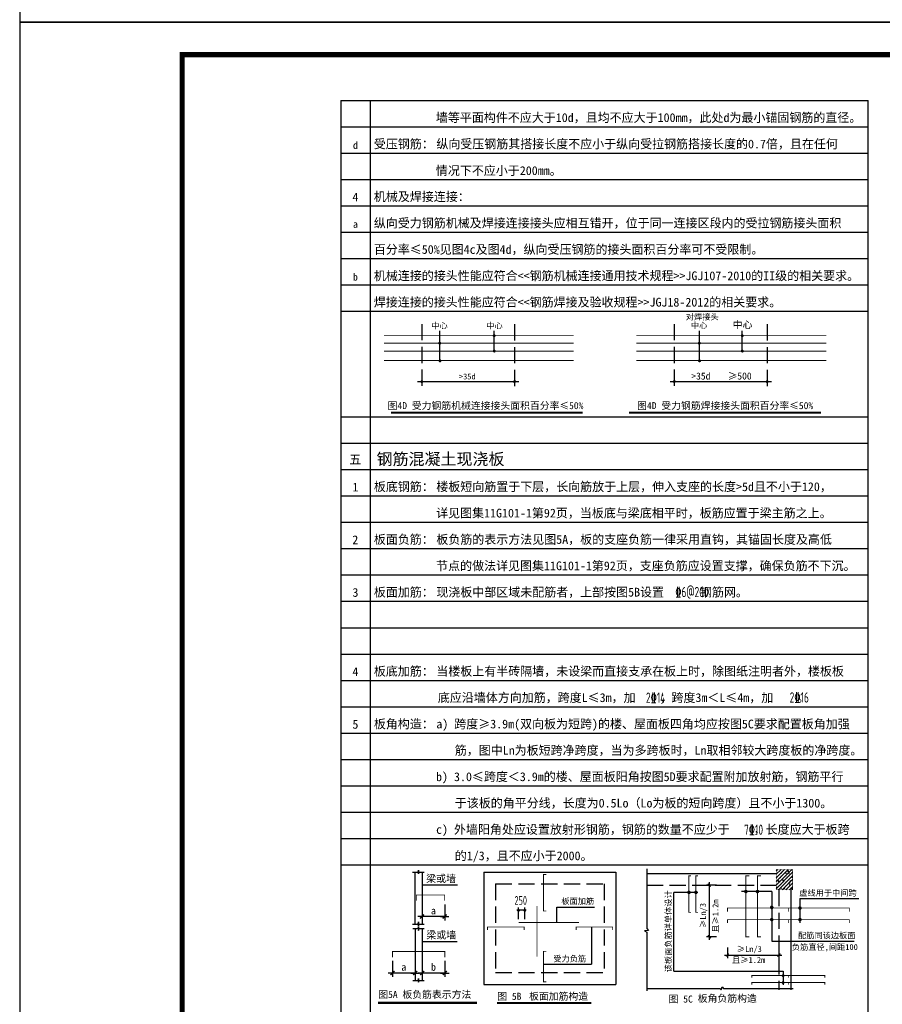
# Model space of a CAD drawing. Extents: x 4550910 to 19796140, y 148416 to 4611575.
# Tile 43 of 49: x 9687688 to 9700959, y 2293322 to 2308472. Entities that reach past the tile are written whole.
import ezdxf
from ezdxf.enums import TextEntityAlignment as Align

# ---------------------------------------------------------------- set-up
doc = ezdxf.new("R2010")
doc.units = 0
doc.header["$LTSCALE"] = 1000
doc.linetypes.add('DASH', pattern=[0.35, 0.25, -0.1])
doc.linetypes.add('DASHED2', pattern=[0.375, 0.25, -0.125])
doc.layers.get('0').update_dxf_attribs({"linetype": 'CONTINUOUS'})
for name, color, linetype in [('CHI', 4, 'CONTINUOUS'), ('COLU', 7, 'CONTINUOUS'), ('K', 64, 'CONTINUOUS'), ('REIN', 1, 'CONTINUOUS'), ('图框', 7, 'CONTINUOUS'), ('设计说明Text', 7, 'CONTINUOUS')]:
    doc.layers.add(name, color=color, linetype=linetype)
doc.styles.add('10', font='SimSun.ttf', dxfattribs={"width": 0.7, "height": 300})
doc.styles.add('12', font='tssdeng.shx', dxfattribs={"width": 0.8, "bigfont": 'tssdchn.shx'})
doc.styles.add('TSSD_Rein', font='Tssdeng.shx', dxfattribs={"width": 0.7, "bigfont": 'hztxt.shx'})

# ---------------------------------------------------------------- blocks, each defined once
blk = doc.blocks.new('*X9')
at = {"color": 0}
for p, q in [((1635.58, 438.8), (1643.2, 446.42)), ((1635.58, 440.57), (1641.43, 446.42)), ((1635.58, 442.34), (1639.67, 446.42)), ((1635.58, 444.1), (1637.9, 446.42)), ((1635.58, 445.87), (1636.13, 446.42)), ((1635.58, 437.03), (1643.58, 445.03)), ((1636.74, 436.42), (1643.58, 443.27)), ((1638.5, 436.42), (1643.58, 441.5)), ((1640.27, 436.42), (1643.58, 439.73)), ((1642.04, 436.42), (1643.58, 437.96))]:
    blk.add_line(p, q, dxfattribs=at)
blk = doc.blocks.new('*X8')
at = {"color": 0}
for p, q in [((994.95, -489.03), (995.02, -488.96)), ((994.95, -489.03), (995.4, -489.1)), ((995.4, -489.1), (995.38, -488.96)), ((995.92, -489.5), (995.92, -489.5)), ((997.81, -489.25), (997.81, -489.25)), ((1000.12, -489.64), (1000.12, -489.64)), ((1000.29, -489.86), (1000.68, -489.45)), ((1000.73, -489.93), (1000.68, -489.45)), ((1002.27, -489.59), (1002.27, -489.59)), ((995.01, -490.12), (995.01, -490.12)), ((995.09, -493.35), (995.09, -493.35)), ((995.18, -493.2), (995.18, -493.2)), ((995.26, -492.37), (995.61, -492.24)), ((995.26, -492.37), (995.51, -492.54)), ((995.51, -492.54), (995.61, -492.24)), ((995.62, -494.73), (996.01, -494.32)), ((996.06, -494.8), (996.01, -494.32)), ((996.5, -491.22), (996.5, -491.22)), ((996.7, -492.79), (996.7, -492.79)), ((997, -493.12), (997, -493.12)), ((997.05, -493.6), (997.05, -493.6)), ((997.11, -491.93), (997.11, -491.93)), ((997.17, -490.27), (997.17, -490.27)), ((997.21, -490.14), (997.21, -490.14)), ((997.3, -490.58), (997.54, -490.29)), ((997.3, -490.58), (997.6, -490.61)), ((997.6, -490.61), (997.54, -490.29)), ((997.68, -490.24), (997.68, -490.24)), ((997.76, -493.46), (997.76, -493.46)), ((997.99, -494.34), (998.23, -494.05)), ((997.99, -494.34), (998.29, -494.37)), ((998.2, -494.22), (998.2, -494.22)), ((998.29, -494.37), (998.23, -494.06)), ((998.25, -494.38), (998.6, -494.25)), ((998.25, -494.38), (998.49, -494.55)), ((998.34, -492.78), (998.34, -492.78)), ((998.49, -494.55), (998.59, -494.25)), ((999.37, -492.91), (999.37, -492.91)), ((999.46, -490.76), (999.81, -490.62)), ((999.46, -490.76), (999.71, -490.93)), ((999.59, -492.62), (999.59, -492.62)), ((999.62, -493.24), (999.62, -493.24)), ((999.66, -490.81), (999.66, -490.81)), ((999.68, -491.58), (999.68, -491.58)), ((999.71, -490.93), (999.81, -490.62)), ((999.74, -489.91), (999.74, -489.91)), ((999.92, -492.62), (999.92, -492.62)), ((1000.17, -494.34), (1000.17, -494.34)), ((1000.29, -489.86), (1000.74, -489.93)), ((1000.35, -490.35), (1000.35, -490.35)), ((1000.43, -493.58), (1000.43, -493.58)), ((1000.89, -490.89), (1001.13, -490.61)), ((1000.89, -490.89), (1001.18, -490.92)), ((1000.91, -490.64), (1000.91, -490.64)), ((1001.12, -493.72), (1001.12, -493.72)), ((1001.18, -490.92), (1001.13, -490.61)), ((1001.49, -492.37), (1001.49, -492.37)), ((1001.58, -494.66), (1001.82, -494.37)), ((1001.88, -494.68), (1001.82, -494.37)), ((1002.04, -493.02), (1002.04, -493.02)), ((1002.15, -492.92), (1002.15, -492.92)), ((1002.21, -491.26), (1002.21, -491.26)), ((1002.45, -492.77), (1002.8, -492.64)), ((1002.45, -492.77), (1002.7, -492.94)), ((1002.69, -492.94), (1002.8, -492.64)), ((1002.8, -490.39), (1002.8, -490.39)), ((995.1, -497.79), (995.34, -497.5)), ((995.1, -497.79), (995.4, -497.82)), ((995.28, -494.72), (995.28, -494.72)), ((995.4, -497.82), (995.34, -497.5)), ((995.62, -494.73), (996.06, -494.8)), ((995.65, -498.53), (995.65, -498.53)), ((995.71, -495.33), (995.71, -495.33)), ((995.71, -496.72), (995.71, -496.72)), ((995.79, -498.56), (995.79, -498.56)), ((996.87, -498.59), (996.87, -498.59)), ((996.93, -496.92), (996.93, -496.92)), ((996.96, -496.56), (996.96, -496.56)), ((996.99, -495.26), (996.99, -495.26)), ((997.03, -494.75), (997.03, -494.75)), ((997.03, -498.01), (997.38, -497.88)), ((997.03, -498.01), (997.28, -498.18)), ((997.19, -496.47), (997.19, -496.47)), ((997.28, -498.18), (997.38, -497.88)), ((997.4, -498), (997.4, -498)), ((997.54, -498.28), (997.54, -498.28)), ((998.28, -494.59), (998.28, -494.59)), ((998.38, -495.45), (998.38, -495.45)), ((998.46, -498.67), (998.46, -498.67)), ((998.69, -498.1), (998.93, -497.82)), ((998.69, -498.1), (998.99, -498.13)), ((998.86, -496.31), (998.86, -496.31)), ((998.98, -498.13), (998.93, -497.82)), ((999.44, -498.24), (999.44, -498.24)), ((999.5, -496.57), (999.5, -496.57)), ((999.56, -494.91), (999.56, -494.91)), ((999.9, -498.95), (999.9, -498.95)), ((1000.07, -498.11), (1000.07, -498.11)), ((1000.11, -495.97), (1000.11, -495.97)), ((1000.7, -497.87), (1000.7, -497.87)), ((1000.95, -495.56), (1001.34, -495.15)), ((1000.95, -495.56), (1001.4, -495.63)), ((1001.05, -495.56), (1001.05, -495.56)), ((1001.13, -498.79), (1001.13, -498.79)), ((1001.23, -496.4), (1001.58, -496.26)), ((1001.23, -496.4), (1001.48, -496.56)), ((1001.4, -495.63), (1001.34, -495.15)), ((1001.48, -496.57), (1001.58, -496.26)), ((1001.58, -494.66), (1001.88, -494.68)), ((1001.95, -497.7), (1001.95, -497.7)), ((1001.96, -497.92), (1001.96, -497.92)), ((1002.01, -495.89), (1002.01, -495.89)), ((1002.02, -496.25), (1002.02, -496.25)), ((1002.08, -494.59), (1002.08, -494.59)), ((1002.27, -498.42), (1002.51, -498.13)), ((1002.27, -498.42), (1002.57, -498.44)), ((1002.57, -498.44), (1002.51, -498.13)), ((1002.74, -498.23), (1002.74, -498.23)), ((1002.82, -498.45), (1002.82, -498.45))]:
    blk.add_line(p, q, dxfattribs=at)
blk = doc.blocks.new('_ArchTick')
at = {"color": 0, "linetype": 'ByBlock', "const_width": 0.4}
blk.add_lwpolyline([(-0.5, -0.5), (0.5, 0.5)], dxfattribs=at)
blk = doc.blocks.new('_DIMX')
blk.add_line((-150, 0), (150, 0))
at = {"const_width": 50}
blk.add_lwpolyline([(-70, -70), (70, 70)], dxfattribs=at)

msp = doc.modelspace()

# ---------------------------------------------------------------- linework, layer by layer
for p, q in [((9693733.1, 2295355.9), (9693817.6, 2295355.9)), ((9693769.8, 2295355.9), (9693769.8, 2294557.4)), ((9693817.6, 2295355.9), (9693824.3, 2295388.4)), ((9693824.3, 2295388.4), (9693824.3, 2295329.1)), ((9693824.3, 2295329.1), (9693831, 2295355.9)), ((9693831, 2295355.9), (9693911.1, 2295355.9)), ((9693878.5, 2295355.9), (9693878.5, 2294557.4)), ((9693878.5, 2295159.5), (9694423.3, 2295159.5)), ((9693733.1, 2294557.4), (9693817.6, 2294557.4)), ((9693817.6, 2294557.4), (9693824.3, 2294589.9)), ((9693819.6, 2294487.4), (9693826.3, 2294519.8)), ((9693824.3, 2294589.9), (9693824.3, 2294530.6)), ((9693824.3, 2294530.6), (9693831, 2294557.4)), ((9693826.3, 2294519.8), (9693826.3, 2294460.6)), ((9693831, 2294557.4), (9693911.1, 2294557.4)), ((9693735.1, 2294487.4), (9693819.6, 2294487.4)), ((9693771.8, 2294487.4), (9693771.8, 2293688.9)), ((9693826.3, 2294460.6), (9693833.1, 2294487.4)), ((9693833.1, 2294487.4), (9693913.1, 2294487.4)), ((9693880.5, 2294487.4), (9693880.5, 2293688.9)), ((9693880.5, 2294291), (9694417, 2294291)), ((9698576.3, 2294195.2), (9698576.3, 2294034.8)), ((9699369.6, 2294195.2), (9699369.6, 2294034.8)), ((9698531.3, 2294079.9), (9699414.7, 2294079.9)), ((9693735.1, 2293688.9), (9693819.6, 2293688.9)), ((9693819.6, 2293688.9), (9693826.3, 2293721.3)), ((9693826.3, 2293721.3), (9693826.3, 2293662.1)), ((9693826.3, 2293662.1), (9693833.1, 2293688.9)), ((9693833.1, 2293688.9), (9693913.1, 2293688.9))]:
    msp.add_line(p, q)
at = {"color": 0, "linetype": 'ByBlock'}
for p, q in [((9693878.5, 2294857.9), (9693878.5, 2294613.7)), ((9694226.4, 2294857.9), (9694226.4, 2294613.7)), ((9694226, 2294671.8), (9693878.9, 2294671.8)), ((9693423.8, 2293989.3), (9693423.8, 2293745.1)), ((9693771.8, 2293989.3), (9693771.8, 2293745.1)), ((9693880.5, 2293989.3), (9693880.5, 2293745.1)), ((9694228.5, 2293989.3), (9694228.5, 2293745.1)), ((9693771.3, 2293803.3), (9693424.2, 2293803.3)), ((9694228, 2293803.3), (9693880.9, 2293803.3))]:
    msp.add_line(p, q, dxfattribs=at)
at = {"const_width": 6.31}
msp.add_lwpolyline([(9699580.2, 2295397.6), (9699327.8, 2295397.6), (9699327.8, 2295082.1), (9699580.2, 2295082.1)], close=True, dxfattribs=at)
at = {"const_width": 36.5}
msp.add_lwpolyline([(9693198.9, 2293343.9), (9694725.9, 2293343.9)], dxfattribs=at)
at = {"layer": 'CHI', "color": 8, "linetype": 'Continuous'}
for p, q in [((9692628, 2306824.2), (9700740.9, 2306824.2)), ((9692628, 2306418.6), (9700740.9, 2306418.6)), ((9692628, 2306012.9), (9700740.9, 2306012.9)), ((9692628, 2305607.3), (9700740.9, 2305607.3)), ((9692628, 2305201.7), (9700740.9, 2305201.7)), ((9692628, 2304796), (9700740.9, 2304796)), ((9692628, 2304390.4), (9700740.9, 2304390.4)), ((9692628, 2303984.7), (9700740.9, 2303984.7)), ((9692628, 2302362.2), (9700740.9, 2302362.2)), ((9692628, 2301956.5), (9700740.9, 2301956.5)), ((9692628, 2301550.9), (9700740.9, 2301550.9)), ((9692628, 2301145.2), (9700740.9, 2301145.2)), ((9692628, 2300739.6), (9700740.9, 2300739.6)), ((9692628, 2300334), (9700740.9, 2300334)), ((9692628, 2299928.3), (9700740.9, 2299928.3)), ((9692628, 2299522.7), (9700740.9, 2299522.7)), ((9692628, 2299117), (9700740.9, 2299117)), ((9692628, 2298711.4), (9700740.9, 2298711.4)), ((9692628, 2298305.7), (9700740.9, 2298305.7)), ((9692628, 2297900.1), (9700740.9, 2297900.1)), ((9692628, 2297494.5), (9700740.9, 2297494.5)), ((9692628, 2297088.8), (9700740.9, 2297088.8)), ((9692628, 2296683.2), (9700740.9, 2296683.2)), ((9692628, 2296277.5), (9700740.9, 2296277.5)), ((9692628, 2295871.9), (9700740.9, 2295871.9)), ((9692628, 2295466.3), (9700740.9, 2295466.3))]:
    msp.add_line(p, q, dxfattribs=at)
at = {"layer": 'COLU', "color": 6, "linetype": 'DASH'}
for p, q in [((9693875.2, 2303788.4), (9693875.2, 2302821.6)), ((9695303, 2303785.3), (9695303, 2302821.6)), ((9697759.7, 2303788.4), (9697759.7, 2302821.6)), ((9699187.5, 2303785.3), (9699187.5, 2302821.6))]:
    msp.add_line(p, q, dxfattribs=at)
at = {"layer": 'COLU', "color": 6, "linetype": 'DASH', "const_width": 27}
for points in [[(9697970.8, 2295044.2, 1), (9697997.8, 2295044.2, 1)], [(9698077.7, 2295044.2, 1), (9698104.7, 2295044.2, 1)], [(9698846.8, 2295057.4, 1), (9698873.8, 2295057.4, 1)], [(9699024.9, 2295057.4, 1), (9699052, 2295057.4, 1)], [(9699245.1, 2294815.1, 1), (9699272.1, 2294815.1, 1)], [(9699678.9, 2294803.9, 1), (9699705.9, 2294803.9, 1)], [(9699245.1, 2294625.7, 1), (9699272.1, 2294625.7, 1)], [(9699678.9, 2294625.7, 1), (9699705.9, 2294625.7, 1)]]:
    msp.add_lwpolyline(points, format="xyb", close=True, dxfattribs=at)
at = {"layer": 'K'}
for p, q in [((9692628, 2307229.9), (9692628, 2285325.2)), ((9692628, 2307229.9), (9700740.9, 2307229.9)), ((9693078.8, 2307229.9), (9693078.8, 2285325.2)), ((9700740.9, 2285325.2), (9700740.9, 2307229.9))]:
    msp.add_line(p, q, dxfattribs=at)
at = {"layer": 'REIN', "const_width": 13.5}
for points in [[(9693291, 2303610), (9696211.6, 2303610)], [(9697175.5, 2303610), (9700096.2, 2303610)], [(9693291, 2303494.1), (9696211.6, 2303494.1)], [(9697175.5, 2303494.1), (9700096.2, 2303494.1)], [(9693291, 2303373.1), (9696211.6, 2303373.1)], [(9697175.5, 2303373.1), (9700096.2, 2303373.1)], [(9693291, 2303226.6), (9696211.6, 2303226.6)], [(9697175.5, 2303226.6), (9700096.2, 2303226.6)], [(9695792, 2294758.7), (9695746.2, 2294758.7), (9695746.2, 2295321.2), (9695792, 2295321.2)], [(9698016.7, 2294736.9), (9697984.3, 2294736.9), (9697984.3, 2295299.4), (9698016.7, 2295299.4)], [(9698123.6, 2294736.9), (9698091.2, 2294736.9), (9698091.2, 2295299.4), (9698123.6, 2295299.4)], [(9698914.4, 2294362), (9698860.3, 2294362), (9698860.3, 2295299.4), (9698914.4, 2295299.4)], [(9699092.5, 2294362), (9699038.4, 2294362), (9699038.4, 2295299.4), (9699092.5, 2295299.4)], [(9693791.1, 2294915.3), (9693791.1, 2295005), (9694226.4, 2295005), (9694226.4, 2294915.3)], [(9698576.3, 2294749.8), (9698576.3, 2294803.9), (9699513.8, 2294803.9), (9699513.8, 2294749.8)], [(9694885.4, 2294466.8), (9694885.4, 2294512.6), (9695447.9, 2294512.6), (9695447.9, 2294466.8)], [(9696248.9, 2294466.8), (9696248.9, 2294512.6), (9696811.4, 2294512.6), (9696811.4, 2294466.8)], [(9698576.3, 2294571.6), (9698576.3, 2294625.7), (9699513.8, 2294625.7), (9699513.8, 2294571.6)], [(9693423.8, 2294046.8), (9693423.8, 2294136.5), (9694228.5, 2294136.5), (9694228.5, 2294046.8)], [(9695792, 2293667.9), (9695746.2, 2293667.9), (9695746.2, 2294138.4), (9695792, 2294138.4)], [(9698951.3, 2293731.8), (9698951.3, 2293764.2), (9699513.8, 2293764.2), (9699513.8, 2293731.8)], [(9698951.3, 2293624.9), (9698951.3, 2293657.4), (9699513.8, 2293657.4), (9699513.8, 2293624.9)]]:
    msp.add_lwpolyline(points, dxfattribs=at)
at = {"layer": 'REIN', "linetype": 'DASHED2', "const_width": 13.5}
for points in [[(9695646.5, 2294836.5), (9695646.5, 2294055.7)], [(9700451.3, 2294749.8), (9700451.3, 2294803.9), (9699513.8, 2294803.9), (9699513.8, 2294749.8)], [(9695364.1, 2294582.6), (9696291.7, 2294582.6)], [(9700451.3, 2294571.6), (9700451.3, 2294625.7), (9699513.8, 2294625.7), (9699513.8, 2294571.6)], [(9700076.3, 2293731.8), (9700076.3, 2293764.2), (9699513.8, 2293764.2), (9699513.8, 2293731.8)], [(9700076.3, 2293624.9), (9700076.3, 2293657.4), (9699513.8, 2293657.4), (9699513.8, 2293624.9)]]:
    msp.add_lwpolyline(points, dxfattribs=at)
at = {"layer": '图框', "color": 4}
for points in [[(9729688.3, 2338132.6), (9687688.3, 2338132.6), (9687688.3, 2308432.6), (9729688.3, 2308432.6)], [(9729688.3, 2308432.6), (9687688.3, 2308432.6), (9687688.3, 2278732.6), (9729688.3, 2278732.6)]]:
    msp.add_lwpolyline(points, close=True, dxfattribs=at)
at = {"layer": '图框', "color": 4, "const_width": 80}
msp.add_lwpolyline([(9690188.3, 2279232.6), (9729188.3, 2279232.6), (9729188.3, 2307932.6), (9690188.3, 2307932.6)], close=True, dxfattribs=at)
at = {"layer": '设计说明Text'}
for p, q in [((9694150.4, 2303226.6), (9694150.4, 2303686.6)), ((9694988.4, 2303373.1), (9694988.4, 2303686.6)), ((9698145.7, 2303226.6), (9698145.7, 2303686.6)), ((9698805.6, 2303373.1), (9698805.6, 2303686.6)), ((9693810, 2302903), (9695369.2, 2302903)), ((9697694.5, 2302903), (9699253.7, 2302903)), ((9698409.6, 2295155.2), (9698253.4, 2295155.2)), ((9698298.5, 2294316.9), (9698298.5, 2295200.3)), ((9698409.6, 2294362), (9698253.4, 2294362))]:
    msp.add_line(p, q, dxfattribs=at)
at = {"layer": '设计说明Text', "color": 7}
for p, q in [((9697336.3, 2295406), (9697336.3, 2294486.5)), ((9694829.6, 2295355.4), (9694829.6, 2293629.7)), ((9694829.6, 2295355.4), (9696857.4, 2295355.4)), ((9696857.4, 2295355.4), (9696857.4, 2293629.7)), ((9697336.3, 2295335.5), (9699327.8, 2295335.5)), ((9698298.5, 2294339.8), (9698298.5, 2295181.2)), ((9697752.4, 2293832.8), (9697752.4, 2295044.2)), ((9698119.3, 2295044.2), (9697752.4, 2295044.2)), ((9699258.6, 2295057.4), (9698795.4, 2295057.4)), ((9699258.6, 2295057.4), (9699258.6, 2294292.8)), ((9699549.9, 2295082.1), (9699549.9, 2293544.6)), ((9699692.4, 2294950.9), (9699692.4, 2294575)), ((9699692.4, 2294950.9), (9700597.4, 2294950.9)), ((9697363.4, 2294459.4), (9697299.6, 2294453)), ((9697299.6, 2294453), (9697337.9, 2294430.7)), ((9697336.3, 2294486.5), (9697363.4, 2294459.4)), ((9697337.9, 2294430.7), (9697337.9, 2293530)), ((9699258.6, 2294292.8), (9700526.2, 2294292.8)), ((9698554.2, 2294079.9), (9699395.6, 2294079.9)), ((9697752.4, 2293832.8), (9699433.5, 2293832.8)), ((9699433.5, 2293832.8), (9699433.5, 2293622.1)), ((9694829.6, 2293629.7), (9696857.4, 2293629.7)), ((9698481.3, 2293546.7), (9698495.3, 2293593.8)), ((9698495.3, 2293593.8), (9698517, 2293567.1)), ((9697337.9, 2293567.1), (9698460.9, 2293567.1)), ((9698460.9, 2293567.1), (9698481.3, 2293546.7)), ((9698517, 2293567.1), (9699590, 2293567.1))]:
    msp.add_line(p, q, dxfattribs=at)
at = {"layer": '设计说明Text', "color": 7, "linetype": 'DASH'}
for p, q in [((9695009.9, 2295175.1), (9695009.9, 2293810)), ((9695009.9, 2295175.1), (9696678.4, 2295175.1)), ((9696678.4, 2295175.1), (9696678.4, 2293810)), ((9697336.3, 2295155.2), (9699327.8, 2295155.2)), ((9699369.6, 2295082.1), (9699369.6, 2293544.6)), ((9695009.9, 2293810), (9696678.4, 2293810))]:
    msp.add_line(p, q, dxfattribs=at)
at = {"layer": '设计说明Text', "color": 0, "linetype": 'Continuous'}
for p, q in [((9695362.3, 2294630.5), (9695362.3, 2294812.6)), ((9695458.9, 2294630.5), (9695458.9, 2294812.6)), ((9695953.2, 2294584), (9695953.2, 2294818.5)), ((9695953.2, 2294818.5), (9696532.2, 2294818.5)), ((9695478.3, 2294768.5), (9695337.5, 2294768.5)), ((9696483.7, 2294512.6), (9696483.7, 2293941.3)), ((9695746.2, 2293941.3), (9696483.7, 2293941.3))]:
    msp.add_line(p, q, dxfattribs=at)
at = {"layer": '设计说明Text', "color": 0, "linetype": 'Continuous', "const_width": 22.5}
for points in [[(9694977.2, 2303610, 1), (9694999.7, 2303610, 1)], [(9698793.9, 2303610, 1), (9698816.4, 2303610, 1)], [(9694139.1, 2303494.1, 1), (9694161.7, 2303494.1, 1)], [(9698131.5, 2303494.1, 1), (9698154, 2303494.1, 1)], [(9694977.2, 2303373.1, 1), (9694999.7, 2303373.1, 1)], [(9698793.9, 2303373.1, 1), (9698816.4, 2303373.1, 1)], [(9694143.8, 2303223, 1), (9694166.3, 2303223, 1)], [(9698136.2, 2303223, 1), (9698158.7, 2303223, 1)], [(9693863.9, 2302903, 1), (9693886.4, 2302903, 1)], [(9695291.7, 2302903, 1), (9695314.3, 2302903, 1)], [(9697748.4, 2302903, 1), (9697770.9, 2302903, 1)], [(9699176.3, 2302903, 1), (9699198.8, 2302903, 1)], [(9698849, 2295057.4, 1), (9698871.6, 2295057.4, 1)], [(9699027.2, 2295057.4, 1), (9699049.7, 2295057.4, 1)], [(9699247.3, 2294803.9, 1), (9699269.9, 2294803.9, 1)], [(9695351, 2294768.5, 1), (9695373.6, 2294768.5, 1)], [(9695447.7, 2294768.5, 1), (9695470.2, 2294768.5, 1)], [(9699247.3, 2294625.7, 1), (9699269.9, 2294625.7, 1)], [(9699422.3, 2293764.2, 1), (9699444.8, 2293764.2, 1)], [(9699422.3, 2293657.4, 1), (9699444.8, 2293657.4, 1)]]:
    msp.add_lwpolyline(points, format="xyb", close=True, dxfattribs=at)
at = {"layer": '设计说明Text', "linetype": 'Continuous', "const_width": 31.5}
for points in [[(9693399.6, 2302423.4), (9696351.3, 2302423.4)], [(9697064.8, 2302423.4), (9700016.5, 2302423.4)]]:
    msp.add_lwpolyline(points, dxfattribs=at)
at = {"layer": '设计说明Text', "color": 7, "const_width": 28.4}
msp.add_lwpolyline([(9695033.4, 2293341.8), (9696481.4, 2293341.8)], dxfattribs=at)

# ---------------------------------------------------------------- block references
for name, p, xscale, yscale, zscale in [('*X9', (9647725.3, 2281313), 31.54994054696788, 31.54994054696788, 31.54994054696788), ('*X8', (9667940.9, 2310824.4), 31.54994054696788, 31.54994054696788, 31.54994054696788), ('_ArchTick', (9699369.6, 2294079.9), 45.07134363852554, 45.07134363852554, 45.07134363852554)]:
    msp.add_blockref(name, p, dxfattribs=dict(xscale=xscale, yscale=yscale, zscale=zscale))
at = {"color": 0, "linetype": 'ByBlock', "xscale": 0.4349384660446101, "yscale": 0.4349384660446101, "zscale": 0.4349384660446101, "rotation": 180}
for p in [(9693878.5, 2294671.8), (9693423.8, 2293803.3), (9693880.5, 2293803.3)]:
    msp.add_blockref('_DIMX', p, dxfattribs=at)
at = {"color": 0, "linetype": 'ByBlock', "xscale": 0.4349384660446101, "yscale": 0.4349384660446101, "zscale": 0.4349384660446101}
for p in [(9694226.4, 2294671.8), (9693771.8, 2293803.3), (9694228.5, 2293803.3)]:
    msp.add_blockref('_DIMX', p, dxfattribs=at)
at = {"xscale": 45.07134363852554, "yscale": 45.07134363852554, "zscale": 45.07134363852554, "rotation": 180}
msp.add_blockref('_ArchTick', (9698576.3, 2294079.9), dxfattribs=at)
at = {"layer": '设计说明Text', "xscale": 45.07134363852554, "yscale": 45.07134363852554, "zscale": 45.07134363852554}
for p, rotation in [((9698298.5, 2295155.2), 90), ((9698298.5, 2294362), 270)]:
    msp.add_blockref('_ArchTick', p, dxfattribs=dict(at, rotation=rotation))

# ---------------------------------------------------------------- texts
at = {"style": '10'}
for s, height, p in [('墙等平面构件不应大于10d，且均不应大于100mm，此处d为最小锚固钢筋的直径。', 135.214, (9694091.2, 2306897.3)), ('纵向受压钢筋其搭接长度不应小于纵向受拉钢筋搭接长度的0.7倍，且在任何', 135.214, (9694098.1, 2306491.7)), ('情况下不应小于200mm。', 135.214, (9694091.2, 2306081.7)), ('纵向受力钢筋机械及焊接连接接头应相互错开，位于同一连接区段内的受拉钢筋接头面积', 135.214, (9693136.6, 2305274.7)), ('百分率≤50%%%见图4c及图4d，纵向受压钢筋的接头面积百分率可不受限制。', 135.214, (9693136.6, 2304869.1)), ('机械连接的接头性能应符合<<钢筋机械连接通用技术规程>>JGJ107-2010的II级的相关要求。', 135.214, (9693136.6, 2304463.5)), ('焊接连接的接头性能应符合<<钢筋焊接及验收规程>>JGJ18-2012的相关要求。', 135.214, (9693136.6, 2304057.8)), ('≥500', 108.17, (9698581.6, 2302935.2)), ('楼板短向筋置于下层，长向筋放于上层，伸入支座的长度>5d且不小于120，', 135.214, (9694098.1, 2301218.3)), ('详见图集11G101-1第92页，当板底与梁底相平时，板筋应置于梁主筋之上。', 135.214, (9694095.1, 2300812.7)), ('板负筋的表示方法见图5A，板的支座负筋一律采用直钩，其锚固长度及高低', 135.214, (9694098.1, 2300407)), ('节点的做法详见图集11G101-1第92页，支座负筋应设置支撑，确保负筋不下沉。', 135.214, (9694095.1, 2300001.4)), ('现浇板中部区域未配筋者，上部按图5B设置      钢筋网。', 135.214, (9694098.1, 2299595.8)), ('当楼板上有半砖隔墙，未设梁而直接支承在板上时，除图纸注明者外，楼板板', 135.214, (9694098.1, 2298378.8)), ('底应沿墙体方向加筋，跨度L≤3m，加    ；跨度3m＜L≤4m，加    。', 135.214, (9694121.2, 2297973.2)), ('a) 跨度≥3.9m(双向板为短跨)的楼、屋面板四角均应按图5C要求配置板角加强', 135.214, (9694098.1, 2297567.5)), ('筋，图中Ln为板短跨净跨度，当为多跨板时，Ln取相邻较大跨度板的净跨度。', 135.214, (9694382, 2297161.9)), ('b) 3.0≤跨度＜3.9m的楼、屋面板阳角按图5D要求配置附加放射筋，钢筋平行', 135.214, (9694093.9, 2296756.3)), ('于该板的角平分线，长度为0.5Lo（Lo为板的短向跨度）且不小于1300。', 135.214, (9694382, 2296350.6)), ('c) 外墙阳角处应设置放射形钢筋，钢筋的数量不应少于    ，长度应大于板跨', 135.214, (9694093.9, 2295945)), ('的1/3，且不应小于2000。', 135.214, (9694382, 2295539.3)), ('梁或墙', 112.68, (9693941.5, 2295200.7)), ('板面加筋', 90.14, (9696021.6, 2294863.3)), ('虚线用于中间跨', 90.14, (9699681.6, 2294991)), ('梁或墙', 112.68, (9693943.5, 2294332.1)), ('配筋同该边板面', 90.14, (9699662.9, 2294336.9)), ('≥Ln/3', 90.14, (9698719.4, 2294127.7)), ('负筋直径,间距100', 90.14, (9699568.3, 2294158.2)), ('受力负筋', 90.14, (9695898.2, 2293978.8)), ('且≥1.2m        ', 90.143, (9698647, 2293960)), ('图5A 板负筋表示方法', 108.171, (9693204.1, 2293419.1)), ('图 5B', 108.17, (9695035.6, 2293391.7)), ('板面加筋构造', 108.17, (9695524.2, 2293391.7)), ('图 5C ', 108.17, (9697671.6, 2293349.2)), ('板角负筋构造', 108.17, (9698119.6, 2293359.1))]:
    msp.add_text(s, height=height, dxfattribs=at).set_placement(p)
for s, height, p in [('d', 112.7, (9692853.3, 2306542.2)), ('4', 135.2, (9692853.3, 2305742.3)), ('a', 112.7, (9692853.3, 2305325.3)), ('b', 112.7, (9692853.3, 2304514)), ('五', 135.2, (9692851.3, 2301705.2)), ('1', 135.2, (9692853.3, 2301280.2)), ('2', 135.2, (9692851.2, 2300468.9)), ('3', 135.2, (9692853.3, 2299658.4)), ('4', 135.2, (9692853.3, 2298440.7)), ('5', 135.2, (9692853.3, 2297629.4))]:
    msp.add_text(s, height=height, dxfattribs=at).set_placement(p, align=Align.MIDDLE)
at = {"color": 3, "style": '10'}
for s, p in [('受压钢筋：', (9693136.6, 2306491.7)), ('机械及焊接连接：', (9693136.6, 2305680.4)), ('板底钢筋：', (9693136.6, 2301218.3)), ('板面负筋：', (9693136.6, 2300407)), ('板面加筋：', (9693136.6, 2299595.8)), ('板底加筋：', (9693136.6, 2298378.8)), ('板角构造：', (9693136.6, 2297567.5))]:
    msp.add_text(s, height=135.21, dxfattribs=at).set_placement(p)
at = {"style": '10'}
for s, height, p in [('对焊接头', 90.14, (9698189.5, 2303853.9)), ('中心', 90.14, (9694145.6, 2303718.9)), ('中心', 90.14, (9694992.6, 2303718.9)), ('中心', 90.14, (9698140.9, 2303723.6)), ('中心', 108.17, (9698809.8, 2303723.6)), ('>35d', 90.14, (9694574.6, 2302937.1)), ('>35d', 108.17, (9698167.5, 2302934.4)), ('图4D 受力钢筋机械连接接头面积百分率≤50%', 108.171, (9694854.6, 2302479.8)), ('图4D 受力钢筋焊接接头面积百分率≤50%', 108.171, (9698541.7, 2302479.8))]:
    msp.add_text(s, height=height, dxfattribs=at).set_placement(p, align=Align.CENTER)
at = {"color": 145, "style": '10'}
msp.add_text('钢筋混凝土现浇板', height=180.29, dxfattribs=at).set_placement((9694162.2, 2301715.6), align=Align.MIDDLE)
at = {"style": '10'}
for s, height, p in [('该板面负筋详单体设计', 90.14, (9697712.4, 2293814.7)), ('≥Ln/3', 90.14, (9698245, 2294495.2)), ('且≥1.2m        ', 90.143, (9698436.6, 2294422.8))]:
    msp.add_text(s, height=height, rotation=90, dxfattribs=at).set_placement(p)
for s, p in [('a', (9694052.5, 2294763.7)), ('a', (9693597.8, 2293895.2)), ('b', (9694054.5, 2293895.2))]:
    msp.add_text(s, height=112.7, dxfattribs=at).set_placement(p, align=Align.MIDDLE_CENTER)
at = {"layer": '设计说明Text', "width": 0.7}
for s, height, style, p in [('\x846@200', 157.75, '12', (9697775, 2299587.1)), ('2\x8414', 157.75, '12', (9697323.2, 2297961.4)), ('2\x8416', 157.75, '12', (9699533.7, 2297965)), ('7\x8410 ', 157.75, '12', (9698831.8, 2295929.6)), ('250', 135.21, 'TSSD_Rein', (9695300.2, 2294853.2))]:
    msp.add_text(s, height=height, dxfattribs=dict(at, style=style)).set_placement(p)

doc.saveas('drawing.dxf')
